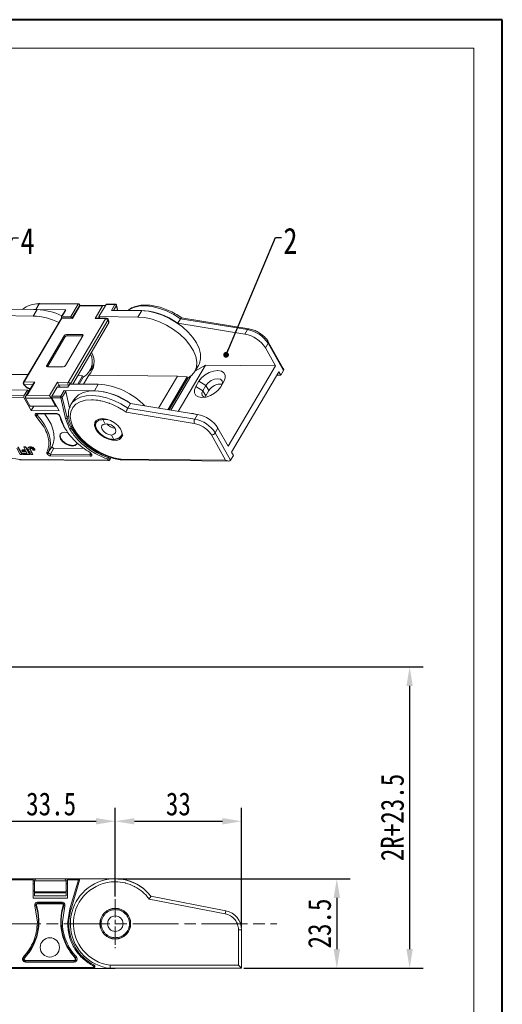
# Model space of a CAD drawing. Header units: millimetres. Extents: x 2978 to 3606, y -417 to 23.
# Tile 28 of 28: x 3474 to 3600, y -234 to 23. Entities that reach past the tile are written whole.
import ezdxf

# ---------------------------------------------------------------- set-up
doc = ezdxf.new("R2010")
doc.units = ezdxf.units.MM
doc.linetypes.add('ACAD_ISO08W100', pattern=[36, 24, -3, 6, -3])
doc.linetypes.add('CENTER', pattern=[0.6, 0.375, -0.075, 0.075, -0.075])
doc.layers.add('中心线', color=1, linetype='CENTER', lineweight=25)
doc.styles.get("Standard").update_dxf_attribs({"font": '仿宋_GB2312.ttf', "width": 0.8})
doc.dimstyles.new('副本 ISO-25.1', dxfattribs={"dimtxt": 6, "dimasz": 5, "dimexe": 3.5, "dimexo": 0.625, "dimgap": 1.5, "dimtad": 1, "dimdsep": 46, "dimtxsty": 'Standard', "dimcen": 2.5, "dimadec": 0, "dimazin": 0, "dimtfac": 1, "dimtmove": 0, "dimatfit": 3, "dimfxl": 0, "dimarcsym": 0})
doc.dimstyles.new('副本 ISO-5', dxfattribs={"dimtxt": 3, "dimasz": 1.5, "dimexe": 1, "dimexo": 0.625, "dimgap": 0.5, "dimtad": 1, "dimtoh": 1, "dimdsep": 46, "dimtxsty": 'Standard', "dimcen": 2.5, "dimadec": 0, "dimazin": 0, "dimtfac": 1, "dimtmove": 0, "dimatfit": 3, "dimfxl": 0, "dimarcsym": 0})

# ---------------------------------------------------------------- blocks, each defined once
blk = doc.blocks.new('*D205')
at = {"color": 0, "lineweight": -2}
for p, q in [((3306.33, -146.2), (3579.48, -146.2)), ((3575.98, -151.2), (3575.98, -220.02)), ((3532.68, -225.02), (3579.48, -225.02))]:
    blk.add_line(p, q, dxfattribs=at)
at = {"color": 0, "lineweight": 9}
for points in [[(3575.15, -151.2), (3576.81, -151.2), (3575.98, -146.2)], [(3575.15, -220.02), (3576.81, -220.02), (3575.98, -225.02)]]:
    blk.add_solid(points, dxfattribs=at)
at = {"layer": 'Defpoints', "color": 0, "lineweight": 9}
for p in [(3305.7, -146.2), (3532.05, -225.02), (3575.98, -225.02)]:
    blk.add_point(p, dxfattribs=at)
at = {"color": 0, "lineweight": 9, "insert": (3571.48, -185.61), "char_height": 6, "attachment_point": 5, "rotation": 90}
blk.add_mtext('2R+23.5', dxfattribs=at)
blk = doc.blocks.new('*D206')
at = {"color": 0, "lineweight": -2}
for p, q in [((3499.68, -201.62), (3560.45, -201.62)), ((3556.95, -206.62), (3556.95, -220.02)), ((3532.68, -225.02), (3560.45, -225.02))]:
    blk.add_line(p, q, dxfattribs=at)
at = {"color": 0, "lineweight": 9}
for points in [[(3556.12, -206.62), (3557.79, -206.62), (3556.95, -201.62)], [(3556.12, -220.02), (3557.79, -220.02), (3556.95, -225.02)]]:
    blk.add_solid(points, dxfattribs=at)
at = {"layer": 'Defpoints', "color": 0, "lineweight": 9}
for p in [(3499.05, -201.62), (3532.05, -225.02), (3556.95, -225.02)]:
    blk.add_point(p, dxfattribs=at)
at = {"color": 0, "lineweight": 9, "insert": (3552.45, -213.32), "char_height": 6, "attachment_point": 5, "rotation": 90}
blk.add_mtext('23.5', dxfattribs=at)
blk = doc.blocks.new('*D208')
at = {"color": 0, "lineweight": -2}
for p, q in [((3465.55, -206.29), (3465.55, -183.1)), ((3499.05, -206.29), (3499.05, -183.1)), ((3470.55, -186.6), (3494.05, -186.6))]:
    blk.add_line(p, q, dxfattribs=at)
at = {"color": 0, "lineweight": 9}
for points in [[(3470.55, -185.76), (3470.55, -187.43), (3465.55, -186.6)], [(3494.05, -185.76), (3494.05, -187.43), (3499.05, -186.6)]]:
    blk.add_solid(points, dxfattribs=at)
at = {"layer": 'Defpoints', "color": 0, "lineweight": 9}
for p in [(3499.05, -186.6), (3465.55, -206.92), (3499.05, -206.92)]:
    blk.add_point(p, dxfattribs=at)
at = {"color": 0, "lineweight": 9, "insert": (3482.3, -182.1), "char_height": 6, "attachment_point": 5}
blk.add_mtext('33.5', dxfattribs=at)
blk = doc.blocks.new('*D209')
at = {"color": 0, "lineweight": -2}
for p, q in [((3499.05, -206.29), (3499.05, -183.1)), ((3532.05, -214.36), (3532.05, -183.1)), ((3504.05, -186.6), (3527.05, -186.6))]:
    blk.add_line(p, q, dxfattribs=at)
at = {"color": 0, "lineweight": 9}
for points in [[(3504.05, -185.76), (3504.05, -187.43), (3499.05, -186.6)], [(3527.05, -185.76), (3527.05, -187.43), (3532.05, -186.6)]]:
    blk.add_solid(points, dxfattribs=at)
at = {"layer": 'Defpoints', "color": 0, "lineweight": 9}
for p in [(3532.05, -186.6), (3499.05, -206.92), (3532.05, -214.98)]:
    blk.add_point(p, dxfattribs=at)
at = {"color": 0, "lineweight": 9, "insert": (3515.55, -182.1), "char_height": 6, "attachment_point": 5}
blk.add_mtext('33', dxfattribs=at)

msp = doc.modelspace()

# ---------------------------------------------------------------- linework, layer by layer
at = {"color": 7, "lineweight": 40}
for p, q in [((3600.195, 22.907), (2978.429, 22.907)), ((3600.195, -416.77), (3600.195, 22.907))]:
    msp.add_line(p, q, dxfattribs=at)
at = {"color": 7, "lineweight": 13}
for p, q in [((3592.793, 15.505), (3015.439, 15.505)), ((3592.793, -409.368), (3592.793, 15.505))]:
    msp.add_line(p, q, dxfattribs=at)
at = {"color": 7, "linetype": 'Continuous', "lineweight": 15}
for p, q in [((3478.257, -52.83), (3479.138, -51.339)), ((3478.266, -52.83), (3479.148, -51.339)), ((3479.134, -51.338), (3479.074, -51.338)), ((3479.198, -51.275), (3479.148, -51.339)), ((3479.148, -51.339), (3489.349, -51.44)), ((3489.474, -51.352), (3479.164, -51.25)), ((3489.349, -51.44), (3487.461, -54.636)), ((3489.597, -51.443), (3489.748, -51.711)), ((3499.102, -51.448), (3496.774, -51.425)), ((3470.724, -52.79), (3478.603, -52.869)), ((3478.603, -52.869), (3477.617, -54.538)), ((3477.689, -52.86), (3478.257, -52.83)), ((3478.266, -52.83), (3486.141, -52.908)), ((3486.001, -52.97), (3484.994, -54.674)), ((3485.134, -54.613), (3486.141, -52.908)), ((3489.749, -51.71), (3487.797, -55.014)), ((3487.88, -55.162), (3489.832, -51.858)), ((3496.204, -51.775), (3489.749, -51.71)), ((3489.832, -51.858), (3489.749, -51.71)), ((3489.832, -51.858), (3495.71, -51.916)), ((3495.71, -51.916), (3493.758, -55.22)), ((3494.761, -54.709), (3496.649, -51.513)), ((3496.649, -51.513), (3498.977, -51.536)), ((3498.977, -51.536), (3498.075, -53.062)), ((3498.075, -53.062), (3505.954, -53.141)), ((3498.629, -53.068), (3499.37, -51.813)), ((3499.37, -51.813), (3499.665, -53.078)), ((3499.72, -53.079), (3499.394, -51.682)), ((3505.954, -53.141), (3504.968, -54.81)), ((3477.617, -54.538), (3467.411, -54.437)), ((3484.874, -55.235), (3475.049, -71.864)), ((3475.279, -71.763), (3485.104, -55.134)), ((3485.162, -55.01), (3485.051, -54.886)), ((3485.104, -55.134), (3487.88, -55.162)), ((3487.461, -54.636), (3485.134, -54.613)), ((3487.797, -55.014), (3485.309, -54.99)), ((3496.534, -55.248), (3486.709, -71.877)), ((3497.143, -55.607), (3487.318, -72.236)), ((3487.674, -55.013), (3487.461, -54.636)), ((3487.88, -55.162), (3487.797, -55.014)), ((3487.95, -72.318), (3497.232, -56.608)), ((3493.758, -55.22), (3496.534, -55.248)), ((3496.739, -55.103), (3494.252, -55.079)), ((3494.66, -55.083), (3494.82, -54.813)), ((3494.761, -54.709), (3494.974, -55.086)), ((3504.968, -54.81), (3494.761, -54.709)), ((3494.824, -55.084), (3494.9, -54.955)), ((3515.423, -56.451), (3516.134, -55.248)), ((3532.929, -59.308), (3515.423, -56.451)), ((3533.64, -58.105), (3516.134, -55.248)), ((3533.959, -57.873), (3516.358, -55)), ((3533.64, -58.105), (3532.929, -59.308)), ((3485.691, -59.7), (3481.122, -67.433)), ((3485.891, -60.056), (3481.323, -67.789)), ((3485.891, -60.056), (3485.691, -59.7)), ((3486.021, -67.482), (3490.589, -59.749)), ((3490.389, -59.394), (3486.307, -59.353)), ((3486.307, -59.353), (3486.507, -59.709)), ((3490.589, -59.749), (3486.507, -59.709)), ((3490.389, -59.394), (3490.589, -59.749)), ((3538.28, -62.883), (3538.991, -61.68)), ((3543.019, -68.821), (3538.991, -61.68)), ((3542.968, -68.254), (3539.035, -61.281)), ((3540.938, -67.595), (3538.28, -62.883)), ((3481.122, -67.433), (3481.323, -67.789)), ((3481.323, -67.789), (3485.405, -67.829)), ((3493.278, -68.212), (3492.437, -68.889)), ((3492.447, -68.871), (3493.433, -67.202)), ((3522.649, -67.413), (3515.524, -79.474)), ((3519.798, -69.143), (3520.784, -67.474)), ((3519.976, -68.841), (3522.649, -67.413)), ((3522.649, -67.413), (3540.938, -67.595)), ((3540.938, -67.595), (3528.541, -88.578)), ((3529.43, -90.153), (3541.827, -69.17)), ((3542.308, -70.023), (3541.827, -69.17)), ((3542.308, -70.023), (3543.019, -68.821)), ((3464.812, -69.751), (3476.231, -69.865)), ((3478.055, -71.791), (3475.279, -71.763)), ((3476.002, -75.266), (3478.055, -71.791)), ((3483.933, -71.849), (3481.88, -75.325)), ((3486.709, -71.877), (3483.933, -71.849)), ((3484.334, -72.56), (3483.933, -71.849)), ((3489.263, -70.096), (3490.528, -70.206)), ((3489.272, -72.331), (3490.528, -70.206)), ((3490.689, -70.492), (3489.6, -72.334)), ((3490.528, -70.206), (3490.689, -70.492)), ((3492.163, -70.023), (3490.79, -72.346)), ((3492.163, -70.023), (3515.306, -70.253)), ((3515.306, -70.253), (3510.356, -78.63)), ((3512.824, -79.033), (3517.878, -70.478)), ((3518.039, -70.764), (3513.125, -79.082)), ((3513.568, -79.155), (3518.827, -70.253)), ((3515.306, -70.253), (3517.878, -70.478)), ((3517.878, -70.478), (3518.039, -70.764)), ((3520.093, -72.991), (3520.924, -71.585)), ((3522.75, -72.664), (3520.924, -71.585)), ((3527.455, -71.65), (3526.625, -73.056)), ((3542.308, -70.023), (3541.328, -70.014)), ((3476.071, -73.914), (3465.87, -73.813)), ((3476.071, -73.914), (3475.19, -75.406)), ((3475.272, -72.47), (3477.471, -72.492)), ((3477.678, -72.141), (3475.625, -75.616)), ((3476.071, -73.914), (3476.344, -74.398)), ((3482.49, -75.478), (3483.875, -73.135)), ((3483.875, -73.135), (3486.659, -73.162)), ((3483.994, -73.136), (3484.334, -72.56)), ((3484.663, -73.142), (3484.334, -72.56)), ((3484.334, -72.56), (3486.702, -72.584)), ((3485.72, -73.975), (3484.818, -75.501)), ((3485.211, -75.779), (3486.113, -74.253)), ((3493.599, -74.053), (3485.72, -73.975)), ((3486.113, -74.253), (3487.111, -78.531)), ((3486.659, -73.162), (3487.162, -72.31)), ((3486.702, -72.584), (3486.812, -72.903)), ((3487.162, -72.31), (3494.585, -72.384)), ((3487.318, -72.236), (3487.358, -72.312)), ((3494.585, -72.384), (3493.599, -74.053)), ((3520.093, -72.991), (3521.92, -74.07)), ((3521.92, -74.07), (3522.75, -72.664)), ((3522.688, -75.432), (3521.92, -74.07)), ((3523.519, -74.026), (3522.688, -75.432)), ((3522.75, -72.664), (3523.519, -74.026)), ((3475.186, -75.834), (3464.979, -75.733)), ((3475.19, -75.406), (3464.981, -75.305)), ((3477.091, -79.211), (3475.186, -75.834)), ((3475.586, -75.969), (3482.281, -76.036)), ((3476.745, -78.024), (3475.586, -75.969)), ((3481.88, -75.325), (3476.002, -75.266)), ((3482.281, -76.036), (3481.88, -75.325)), ((3482.281, -76.036), (3482.441, -75.765)), ((3482.281, -76.036), (3483.44, -78.09)), ((3482.486, -75.907), (3484.391, -79.284)), ((3484.813, -75.93), (3482.486, -75.907)), ((3484.818, -75.501), (3482.49, -75.478)), ((3486.066, -81.296), (3484.813, -75.93)), ((3486.464, -81.149), (3485.211, -75.779)), ((3488.182, -76.472), (3487.471, -77.675)), ((3522.688, -75.432), (3522.53, -75.761)), ((3483.44, -78.09), (3476.745, -78.024)), ((3476.847, -78.098), (3483.542, -78.164)), ((3477.744, -78.107), (3477.091, -79.211)), ((3484.391, -79.284), (3477.091, -79.211)), ((3487.223, -78.171), (3487.471, -77.675)), ((3501.902, -79.712), (3519.68, -82.614)), ((3503.026, -77.434), (3502.315, -78.637)), ((3502.315, -78.637), (3519.821, -81.494)), ((3503.026, -77.434), (3520.532, -80.291)), ((3478.297, -80.715), (3478.169, -80.542)), ((3480.459, -83.626), (3478.297, -80.715)), ((3478.498, -79.985), (3483.64, -80.036)), ((3478.516, -80.094), (3478.519, -80.089)), ((3478.849, -80.077), (3478.615, -80.45)), ((3478.621, -80.075), (3483.763, -80.126)), ((3484.606, -80.606), (3484.672, -80.778)), ((3484.672, -80.778), (3485.789, -83.679)), ((3487.116, -84.048), (3486.066, -81.296)), ((3486.464, -81.149), (3486.868, -80.466)), ((3494.021, -81.874), (3493.953, -81.989)), ((3496.432, -82.783), (3495.773, -81.615)), ((3495.773, -81.615), (3497.101, -81.618)), ((3520.532, -80.291), (3519.821, -81.494)), ((3525.883, -83.866), (3525.172, -85.069)), ((3525.883, -83.866), (3528.541, -88.578)), ((3498.712, -86.826), (3498.053, -85.657)), ((3524.187, -85.625), (3527.894, -92.197)), ((3525.172, -85.069), (3529.2, -92.21)), ((3473.291, -89.081), (3474.2, -90.693)), ((3474.634, -90.697), (3473.58, -88.829)), ((3473.643, -88.723), (3474.697, -90.591)), ((3474.724, -89.545), (3474.661, -89.652)), ((3474.806, -89.908), (3474.661, -89.652)), ((3475.613, -89.661), (3474.661, -89.652)), ((3474.724, -89.545), (3475.552, -89.553)), ((3475.758, -89.918), (3474.806, -89.908)), ((3475.152, -88.845), (3475.215, -88.738)), ((3475.587, -88.849), (3475.152, -88.845)), ((3475.152, -88.845), (3475.613, -89.661)), ((3475.215, -88.738), (3475.65, -88.742)), ((3475.587, -88.849), (3475.65, -88.742)), ((3476.64, -90.717), (3475.587, -88.849)), ((3475.65, -88.742), (3476.703, -90.611)), ((3476.062, -90.456), (3475.758, -89.918)), ((3476.312, -88.916), (3476.249, -89.023)), ((3477.57, -89.62), (3478.004, -89.624)), ((3478.004, -89.624), (3478.067, -89.517)), ((3481.542, -90.083), (3482.527, -88.636)), ((3483.007, -89.092), (3482.164, -90.674)), ((3490.902, -89.17), (3483.007, -89.092)), ((3474.164, -92.014), (3474.103, -92.014)), ((3497.144, -92.243), (3474.164, -92.014)), ((3474.2, -90.693), (3474.634, -90.697)), ((3474.287, -92.104), (3497.267, -92.333)), ((3474.634, -90.697), (3474.697, -90.591)), ((3474.803, -90.444), (3474.866, -90.337)), ((3474.947, -90.7), (3474.803, -90.444)), ((3474.803, -90.444), (3476.062, -90.456)), ((3474.866, -90.337), (3476.001, -90.349)), ((3474.947, -90.7), (3476.64, -90.717)), ((3476.64, -90.717), (3476.703, -90.611)), ((3477.03, -90.721), (3477.465, -90.725)), ((3477.465, -90.725), (3477.527, -90.619)), ((3492.53, -90.777), (3482.164, -90.674)), ((3492.532, -91.194), (3482.166, -91.091)), ((3492.53, -90.777), (3492.686, -90.485)), ((3497.342, -91.331), (3497.199, -91.573)), ((3497.622, -92.144), (3497.971, -91.554)), ((3497.644, -92.086), (3497.622, -92.144)), ((3527.894, -92.197), (3500.526, -91.924)), ((3500.823, -92.162), (3528.68, -92.439)), ((3529.2, -92.21), (3529.911, -91.007)), ((3529.911, -91.007), (3529.43, -90.153)), ((3477.61, -201.609), (3465.106, -201.609)), ((3477.61, -201.912), (3465.108, -201.912)), ((3477.61, -201.912), (3477.61, -201.609)), ((3478.48, -201.627), (3477.61, -201.627)), ((3477.61, -206.661), (3477.61, -201.912)), ((3477.61, -202.127), (3477.98, -202.127)), ((3477.98, -202.922), (3477.61, -202.922)), ((3477.98, -202.127), (3486.18, -202.127)), ((3477.98, -205.015), (3477.98, -202.127)), ((3485.68, -201.627), (3478.48, -201.627)), ((3486.551, -201.627), (3485.68, -201.627)), ((3486.18, -202.127), (3486.18, -205.015)), ((3486.18, -202.127), (3486.551, -202.127)), ((3486.551, -202.922), (3486.18, -202.922)), ((3489.402, -201.609), (3486.551, -201.609)), ((3486.551, -201.609), (3486.551, -201.912)), ((3486.551, -201.912), (3486.551, -206.661)), ((3489.402, -201.912), (3486.551, -201.912)), ((3487.216, -209.482), (3489.402, -201.912)), ((3487.506, -209.571), (3489.693, -201.996)), ((3489.402, -201.912), (3489.402, -201.609)), ((3499.052, -201.609), (3489.402, -201.609)), ((3489.693, -201.996), (3489.402, -201.912)), ((3477.61, -204.741), (3477.98, -204.741)), ((3486.18, -205.015), (3477.98, -205.015)), ((3477.98, -205.015), (3477.98, -205.265)), ((3477.98, -205.265), (3486.18, -205.265)), ((3477.98, -205.328), (3477.98, -205.265)), ((3486.18, -205.328), (3477.98, -205.328)), ((3477.98, -205.328), (3477.98, -206.127)), ((3486.18, -204.741), (3486.551, -204.741)), ((3486.18, -205.015), (3486.18, -205.265)), ((3486.18, -205.265), (3486.18, -205.328)), ((3486.18, -206.127), (3486.18, -205.328)), ((3486.551, -206.661), (3477.61, -206.661)), ((3477.98, -206.127), (3486.18, -206.127)), ((3478.806, -207.735), (3485.104, -207.735)), ((3478.806, -207.735), (3478.806, -208.037)), ((3478.806, -208.037), (3485.104, -208.037)), ((3478.806, -208.037), (3478.806, -208.149)), ((3478.806, -208.149), (3485.104, -208.149)), ((3485.104, -207.735), (3485.104, -208.037)), ((3485.104, -208.149), (3485.104, -208.037)), ((3507.91, -206.933), (3527.79, -210.787)), ((3508.366, -206.207), (3527.943, -210.001)), ((3478.051, -208.77), (3478.013, -208.527)), ((3478.339, -208.677), (3478.051, -208.77)), ((3478.69, -212.856), (3478.051, -208.77)), ((3478.446, -208.643), (3478.339, -208.677)), ((3485.859, -208.77), (3485.219, -212.856)), ((3485.57, -208.677), (3485.464, -208.643)), ((3485.859, -208.77), (3485.57, -208.677)), ((3485.897, -208.527), (3485.859, -208.77)), ((3486.598, -213.359), (3487.216, -209.482)), ((3499.052, -209.392), (3499.021, -209.392)), ((3499.052, -211.338), (3499.052, -209.695)), ((3527.943, -210.001), (3527.79, -210.787)), ((3499.052, -217.022), (3499.052, -215.379)), ((3531.25, -214.981), (3531.25, -224.221)), ((3532.05, -214.981), (3531.25, -214.981)), ((3532.05, -214.981), (3532.05, -225.021)), ((3499.021, -217.325), (3499.052, -217.326)), ((3475.031, -222.05), (3475.25, -222.258)), ((3475.25, -222.258), (3475.332, -222.335)), ((3475.606, -222.973), (3475.606, -223.085)), ((3488.303, -222.973), (3475.606, -222.973)), ((3475.606, -223.388), (3475.606, -223.085)), ((3488.303, -223.085), (3475.606, -223.085)), ((3488.303, -223.388), (3475.606, -223.388)), ((3488.303, -223.085), (3488.303, -222.973)), ((3488.303, -223.388), (3488.303, -223.085)), ((3488.578, -222.335), (3488.659, -222.258)), ((3488.879, -222.05), (3488.659, -222.258)), ((3493.255, -224.805), (3465.108, -224.805)), ((3465.114, -225.109), (3493.255, -225.109)), ((3493.255, -225.109), (3493.255, -224.805)), ((3493.255, -225.109), (3499.052, -225.109)), ((3493.485, -224.16), (3493.347, -224.43)), ((3532.05, -225.021), (3497.681, -225.021)), ((3531.25, -224.221), (3497.729, -224.221)), ((3500.484, -225.021), (3499.052, -225.109)), ((3531.25, -224.221), (3532.05, -225.021))]:
    msp.add_line(p, q, dxfattribs=at)
at = {"color": 7, "linetype": 'Continuous', "lineweight": 15, "flags": 128}
for points in [[(3516.134, -55.248), (3514.352, -54.138), (3512.476, -53.223), (3510.566, -52.534), (3508.682, -52.092), (3506.885, -51.911), (3505.232, -51.997), (3503.777, -52.348), (3502.566, -52.952), (3502.351, -53.105)], [(3505.954, -53.141), (3507.691, -53.284), (3509.519, -53.677), (3511.382, -54.308), (3513.223, -55.157), (3514.986, -56.199), (3516.619, -57.401), (3518.07, -58.729), (3519.296, -60.14), (3520.261, -61.592), (3520.934, -63.042), (3521.294, -64.445), (3521.332, -65.758), (3521.046, -66.941), (3520.784, -67.474)], [(3485.134, -54.613), (3485.08, -54.618), (3485.036, -54.634), (3485.004, -54.661), (3484.985, -54.697), (3484.98, -54.74), (3484.99, -54.787), (3485.014, -54.837), (3485.051, -54.886)], [(3504.968, -54.81), (3506.762, -54.962), (3508.65, -55.38), (3510.572, -56.049), (3512.465, -56.948), (3514.268, -58.048), (3515.922, -59.314), (3517.375, -60.704), (3518.579, -62.173), (3519.496, -63.675), (3520.096, -65.161), (3520.358, -66.582), (3520.276, -67.892), (3519.851, -69.05), (3519.097, -70.018), (3518.039, -70.764)], [(3533.64, -58.105), (3533.708, -58.006), (3533.781, -57.932), (3533.856, -57.887), (3533.93, -57.871), (3533.959, -57.873)], [(3520.924, -71.585), (3521.597, -70.718), (3522.524, -69.938), (3523.614, -69.324), (3524.76, -68.933), (3525.851, -68.806), (3526.779, -68.953), (3527.453, -69.362), (3527.808, -69.991), (3527.809, -70.779), (3527.455, -71.65)], [(3522.75, -72.664), (3523.303, -71.993), (3524.082, -71.427), (3524.97, -71.053), (3525.83, -70.927), (3526.532, -71.068), (3526.969, -71.456), (3527.074, -72.03), (3526.832, -72.705)], [(3487.318, -72.236), (3487.27, -72.305), (3487.265, -72.311)], [(3488.182, -76.472), (3488.529, -75.975), (3489.458, -75.138), (3490.669, -74.534), (3492.124, -74.183), (3493.777, -74.097), (3495.574, -74.278), (3497.458, -74.72), (3499.368, -75.409), (3501.244, -76.324), (3503.026, -77.434)], [(3526.625, -73.056), (3525.951, -73.923), (3525.025, -74.702), (3523.935, -75.317), (3522.788, -75.708), (3521.698, -75.835), (3520.77, -75.688), (3520.095, -75.279), (3519.74, -74.65), (3519.74, -73.861), (3520.093, -72.991)], [(3522.419, -75.78), (3522.22, -75.706), (3521.783, -75.318), (3521.678, -74.744), (3521.92, -74.07)], [(3500.526, -91.924), (3498.704, -91.594), (3496.83, -91.002), (3494.971, -90.168), (3493.193, -89.122), (3491.559, -87.902), (3490.128, -86.551), (3488.949, -85.116), (3488.065, -83.65), (3487.508, -82.203), (3487.296, -80.828), (3487.438, -79.572), (3487.929, -78.482), (3488.751, -77.595), (3489.875, -76.943), (3491.26, -76.549), (3492.859, -76.428)], [(3487.471, -77.675), (3487.819, -77.178), (3488.747, -76.341), (3489.958, -75.737), (3491.414, -75.386), (3493.066, -75.3), (3494.863, -75.481), (3496.747, -75.923), (3498.658, -76.612), (3500.534, -77.527), (3502.315, -78.637)], [(3483.44, -78.09), (3483.476, -78.136), (3483.519, -78.161), (3483.563, -78.162), (3483.607, -78.139), (3483.643, -78.094), (3483.671, -78.031), (3483.675, -78.015)], [(3481.542, -90.083), (3481.927, -89.092), (3482.094, -87.998), (3482.039, -86.821), (3481.764, -85.582), (3481.274, -84.302), (3480.577, -83.005), (3479.685, -81.713), (3478.615, -80.45)], [(3482.527, -88.636), (3482.915, -87.637), (3483.083, -86.534), (3483.028, -85.347), (3482.751, -84.098), (3482.257, -82.808), (3481.554, -81.5), (3480.655, -80.197), (3480.575, -80.094)], [(3495.637, -81.352), (3496.675, -81.489), (3497.765, -81.867), (3498.808, -82.454), (3499.713, -83.196), (3500.4, -84.029), (3500.806, -84.878), (3500.896, -85.667), (3500.662, -86.327), (3500.124, -86.799), (3499.332, -87.041), (3498.354, -87.031), (3497.278, -86.77), (3496.199, -86.283), (3495.214, -85.611), (3494.409, -84.814), (3493.857, -83.964), (3493.606, -83.136), (3493.679, -82.403), (3494.069, -81.831), (3494.741, -81.47), (3495.637, -81.352)], [(3487.835, -88.515), (3486.969, -88.371), (3486.081, -87.975), (3485.305, -87.387), (3484.76, -86.698), (3484.529, -86.013), (3484.647, -85.434), (3485.097, -85.052), (3485.809, -84.923), (3486.675, -85.067), (3486.72, -85.081)], [(3498.053, -85.657), (3497.36, -85.542), (3496.649, -85.225), (3496.029, -84.755), (3495.593, -84.204), (3495.408, -83.655), (3495.503, -83.192), (3495.862, -82.886), (3496.432, -82.783)], [(3484.693, -85.365), (3484.613, -85.871), (3484.844, -86.556), (3485.389, -87.245), (3486.164, -87.833), (3487.053, -88.229), (3487.919, -88.373)], [(3482.527, -88.636), (3482.511, -88.699), (3482.525, -88.773), (3482.566, -88.851), (3482.632, -88.927), (3482.716, -88.993), (3482.812, -89.046), (3482.912, -89.08), (3483.007, -89.092)], [(3489.11, -87.673), (3488.997, -88.004), (3488.547, -88.386), (3487.835, -88.515)], [(3487.919, -88.373), (3488.631, -88.244), (3489.035, -87.931)], [(3492.466, -90.248), (3492.45, -90.272), (3492.439, -90.287), (3492.434, -90.293), (3492.433, -90.292)], [(3497.068, -91.976), (3497.127, -92.005), (3497.179, -92.044), (3497.218, -92.09), (3497.241, -92.136), (3497.244, -92.179), (3497.227, -92.214), (3497.193, -92.236), (3497.144, -92.243)], [(3497.199, -91.573), (3497.348, -91.645), (3497.479, -91.744), (3497.579, -91.858), (3497.636, -91.976), (3497.644, -92.085), (3497.644, -92.086)]]:
    msp.add_lwpolyline(points, dxfattribs=at)
at = {"color": 7, "linetype": 'Continuous', "lineweight": 15}
for centre, radius in [((3499.052, -213.359), 4.018), ((3481.955, -219.564), 2.526)]:
    msp.add_circle(centre, radius, dxfattribs=at)
for centre, radius, start, end in [((3478.85, -57.54), 6.206, 87.92593, 130.64194), ((3479.322, -51.465), 0.227, 123.11472, 145.90768), ((3479.145, -51.613), 0.275, 89.42095, 91.35613), ((3479.269, -51.367), 0.116, 94.80583, 127.58819), ((3489.473, -51.488), 0.132, 20.21356, 158.63089), ((3496.788, -51.577), 0.152, 95.12048, 155.04518), ((3499.115, -51.6), 0.152, 95.16705, 155.04112), ((3478.264, -53.105), 0.275, 89.42095, 91.35613), ((3478, -69.017), 16.16, 63.94608, 87.85959), ((3486.122, -53.055), 0.148, 82.84427, 144.70047), ((3498.963, -51.972), 0.437, 21.31055, 88.20635), ((3499.223, -51.719), 0.174, 327.29776, 12.30718), ((3505.438, -69.807), 16.676, 53.21819, 90.91074), ((3476.992, -70.8), 16.274, 63.40945, 87.79689), ((3485.304, -55.49), 0.5, 89.43029, 149.42491), ((3485.077, -55.384), 0.251, 83.81002, 143.73472), ((3485.332, -55.24), 0.251, 95.12048, 155.04518), ((3496.762, -55.354), 0.251, 95.12048, 155.04518), ((3496.491, -56.015), 0.768, 32.03308, 86.82212), ((3496.735, -55.603), 0.5, 29.4276, 89.43029), ((3496.94, -55.459), 0.251, 323.80226, 23.7328), ((3496.342, -56.183), 0.986, 334.44093, 35.72645), ((3532.283, -65.928), 7.94, 32.346, 80.16294), ((3486.334, -60.121), 0.769, 92.03727, 146.81793), ((3486.535, -60.477), 0.769, 92.03727, 146.81793), ((3490.422, -59.609), 0.218, 320.21102, 98.64418), ((3531.572, -67.131), 7.94, 32.346, 80.16294), ((3538.666, -61.443), 0.402, 323.80356, 23.71788), ((3488.346, -66.552), 5.158, 317.71332, 29.26322), ((3488.336, -66.424), 4.699, 300.04321, 24.86127), ((3481.29, -67.573), 0.218, 140.21102, 278.64418), ((3485.378, -67.061), 0.769, 272.03727, 326.81793), ((3475.48, -72.119), 0.5, 149.42491, 209.4276), ((3475.252, -72.013), 0.251, 83.81002, 143.73472), ((3475.958, -72.124), 0.768, 152.03308, 206.82212), ((3487.388, -72.237), 0.768, 152.03308, 206.82212), ((3486.667, -72.644), 0.768, 32.03308, 86.82212), ((3475.244, -72.232), 0.24, 213.47372, 276.68959), ((3485.706, -74.411), 0.437, 21.31055, 88.20635), ((3486.682, -71.851), 0.733, 271.59008, 301.3961), ((3492.665, -91.736), 17.707, 53.77963, 86.97753), ((3493.578, -90.501), 18.145, 43.34929, 86.81792), ((3526.592, -75.918), 3.609, 83.41258, 148.38622), ((3475.602, -75.624), 0.466, 152.03308, 206.82212), ((3482.902, -75.697), 0.466, 152.03308, 206.82212), ((3485.229, -75.72), 0.466, 152.03308, 206.82212), ((3484.9, -75.56), 0.38, 256.83665, 324.7558), ((3484.804, -75.938), 0.437, 21.31055, 88.20635), ((3476.858, -77.977), 0.122, 202.65604, 264.88698), ((3478.039, -80.084), 0.682, 292.22104, 327.543), ((3478.723, -80.203), 0.234, 152.12665, 216.81812), ((3478.634, -79.929), 0.146, 202.38295, 265.16006), ((3479.03, -80.059), 0.57, 209.89482, 223.28372), ((3483.776, -79.98), 0.147, 202.47414, 264.24575), ((3484.71, -80.561), 0.221, 203.05019, 259.99463), ((3494.689, -78.301), 10.407, 192.24755, 210.969), ((3495.16, -79.373), 8.876, 191.54273, 210.20205), ((3495.845, -82.844), 2.059, 152.16437, 215.39553), ((3519.204, -82.969), 2.918, 68.9457, 92.51271), ((3521.133, -82.229), 1.504, 150.7609, 194.83929), ((3518.465, -89.318), 7.94, 32.346, 80.16294), ((3519.175, -88.115), 7.94, 32.346, 80.16294), ((3503.388, -73.842), 18.78, 212.1561, 250.75608), ((3499.317, -80.692), 3.202, 220.28714, 264.41742), ((3524.143, -84.396), 1.23, 272.03727, 326.81793), ((3475.396, -75.165), 16.898, 238.27736, 265.61375), ((3474.302, -91.955), 0.15, 203.26845, 264.28902), ((3481.321, -89.897), 0.289, 235.82635, 319.72483), ((3481.774, -90.179), 0.251, 157.63609, 214.65245), ((3482.206, -89.922), 0.753, 212.03305, 266.82212), ((3482.585, -90.881), 0.469, 153.89424, 206.69336), ((3492.951, -90.984), 0.469, 153.89424, 206.69336), ((3492.56, -90.541), 0.238, 262.81973, 327.5993), ((3498.053, -92.073), 0.99, 149.61904, 174.37065), ((3497.284, -92.181), 0.152, 203.80769, 263.72424), ((3478.48, -202.127), 0.5, 90, 180), ((3485.68, -202.127), 0.5, 0, 90), ((3499.052, -213.359), 11.743, 37.52211, 263.29308), ((3499.052, -213.359), 10.943, 90, 263.05194), ((3489.402, -201.912), 0.303, 343.89727, 90), ((3499.052, -213.359), 11.75, 37.4825, 90), ((3478.806, -208.527), 0.49, 90, 179.99999), ((3478.806, -208.527), 0.378, 90, 197.78298), ((3485.104, -208.527), 0.49, 342.21702, 90), ((3485.104, -208.527), 0.378, 342.21702, 90), ((3465.311, -212.856), 13.682, 316.59098, 17.78298), ((3465.311, -212.856), 13.794, 316.59098, 17.78298), ((3478.806, -208.527), 0.49, 179.99999, 197.78298), ((3498.599, -212.856), 13.794, 162.21702, 223.40902), ((3498.599, -212.856), 13.682, 162.21702, 223.40902), ((3499.052, -213.359), 12.152, 161.83764, 180), ((3499.052, -213.359), 3.967, 90.45642, 269.54358), ((3526.977, -214.981), 5.073, 0, 79.03088), ((3499.052, -213.359), 12.152, 180, 242.73396), ((3499.052, -213.359), 2.021, 90, 270), ((3499.052, -213.359), 2.021, 270, 90), ((3475.606, -222.595), 0.49, 136.59098, 179.99995), ((3475.606, -222.595), 0.49, 179.99995, 270), ((3475.606, -222.595), 0.378, 136.59098, 270), ((3488.303, -222.595), 0.49, 270, 43.40902), ((3488.303, -222.595), 0.378, 270, 43.40902), ((3493.255, -224.606), 0.502, 270, 62.73396), ((3493.255, -224.606), 0.199, 270, 62.73396)]:
    msp.add_arc(centre, radius, start, end, dxfattribs=at)
for centre, major_axis, ratio, start_param, end_param in [((3495.911, -52.272), (-0.616, -0.347), 0.5773815, 3.1415927, 4.712389), ((3493.959, -55.576), (-0.616, -0.347), 0.5773815, 3.9270721, 4.712389), ((3542.045, -68.245), (0.974, -0.575), 0.5773346, 6.2831447, 7.0685428), ((3478.256, -72.146), (-0.616, -0.347), 0.5773815, 4.712389, 5.4977059), ((3476.202, -75.622), (-0.616, -0.347), 0.5773815, 4.712389, 6.2831853), ((3497.243, -84.22), (1.936, -0.657), 0.673766, 5.357573, 8.4991656), ((3528.226, -91.634), (0.974, -0.575), 0.5773346, 4.7123483, 6.2831447)]:
    msp.add_ellipse(centre, major_axis=major_axis, ratio=ratio, start_param=start_param, end_param=end_param, dxfattribs=at)
for points, knots in [([(3479.074, -51.338), (3479.092, -51.314), (3479.129, -51.267), (3479.185, -51.244), (3479.216, -51.256), (3479.223, -51.259)], [0, 0, 0, 0, 0.4303613, 0.8607227, 1, 1, 1, 1]), ([(3479.198, -51.275), (3479.209, -51.267), (3479.229, -51.252), (3479.26, -51.249), (3479.289, -51.26), (3479.314, -51.292), (3479.325, -51.325), (3479.33, -51.341)], [0, 0, 0, 0, 0.201, 0.3493569, 0.5906876, 0.8011402, 1, 1, 1, 1]), ([(3499.39, -51.683), (3499.383, -51.656), (3499.366, -51.592), (3499.296, -51.514), (3499.202, -51.458), (3499.134, -51.452), (3499.101, -51.449)], [0, 0, 0, 0, 0.2057455, 0.4900273, 0.7591992, 1, 1, 1, 1]), ([(3516.37, -55.012), (3516.218, -54.904), (3515.549, -54.425), (3514.271, -53.678), (3512.539, -52.857), (3510.772, -52.236), (3509.018, -51.826), (3507.323, -51.645), (3505.724, -51.699), (3504.278, -52.006), (3503.126, -52.467), (3502.573, -52.924), (3502.354, -53.105)], [0, 0, 0, 0, 0.0324669, 0.1434745, 0.2546097, 0.365876, 0.4774036, 0.5893158, 0.7016795, 0.8143504, 0.9264644, 1, 1, 1, 1]), ([(3497.223, -56.605), (3497.233, -56.593), (3497.349, -56.465), (3497.394, -56.113), (3497.342, -55.702), (3497.219, -55.456), (3497.17, -55.358)], [0, 0, 0, 0, 0.0378125, 0.4034153, 0.7611524, 1, 1, 1, 1]), ([(3516.134, -55.248), (3516.168, -55.193), (3516.238, -55.084), (3516.316, -55.004), (3516.344, -55.007), (3516.357, -55.008)], [0, 0, 0, 0, 0.365319, 0.7302848, 1, 1, 1, 1]), ([(3539.035, -61.281), (3538.93, -61.111), (3538.633, -60.625), (3537.952, -59.869), (3536.973, -59.079), (3535.863, -58.447), (3534.833, -58.048), (3534.204, -57.922), (3533.959, -57.873)], [0, 0, 0, 0, 0.104281, 0.2979598, 0.4910163, 0.6837121, 0.8770776, 1, 1, 1, 1]), ([(3475.044, -72.364), (3475.115, -72.474), (3475.309, -72.776), (3475.798, -73.2), (3476.36, -73.525), (3476.702, -73.589), (3476.81, -73.61)], [0, 0, 0, 0, 0.1878551, 0.5172506, 0.8477791, 1, 1, 1, 1]), ([(3476.868, -73.512), (3476.781, -73.502), (3476.606, -73.483), (3476.326, -73.372), (3476.144, -73.28), (3476.052, -73.226), (3476.041, -73.219), (3475.867, -73.114), (3475.632, -72.931), (3475.455, -72.733), (3475.378, -72.634), (3475.33, -72.568), (3475.292, -72.504), (3475.272, -72.47)], [0, 0, 0, 0, 0.1435312, 0.290073, 0.4368732, 0.4375086, 0.4425939, 0.4567926, 0.7290449, 0.8643774, 0.8711488, 0.9318707, 1, 1, 1, 1]), ([(3492.859, -76.428), (3493.572, -76.47), (3494.287, -76.512), (3495.053, -76.661), (3495.107, -76.672), (3495.879, -76.827), (3496.666, -77.052), (3497.461, -77.341), (3498.252, -77.633), (3499.045, -77.993), (3499.81, -78.402), (3500.182, -78.603), (3500.912, -79.026), (3501.556, -79.472), (3501.902, -79.712)], [0, 0, 0, 0, 0.2463236, 0.2469718, 0.2515769, 0.2639245, 0.4997749, 0.5018585, 0.5181614, 0.753231, 0.7552683, 0.7711337, 0.8766154, 1, 1, 1, 1]), ([(3487.225, -78.256), (3487.141, -78.438), (3486.893, -78.981), (3486.79, -80.02), (3486.896, -81.32), (3487.303, -82.689), (3487.985, -84.09), (3488.931, -85.484), (3490.11, -86.828), (3491.489, -88.087), (3493.029, -89.228), (3494.687, -90.22), (3496.423, -91.042), (3498.188, -91.662), (3499.658, -92.02), (3500.508, -92.118), (3500.795, -92.151)], [0, 0, 0, 0, 0.0370965, 0.110235, 0.1844851, 0.2605048, 0.337872, 0.4158205, 0.4937765, 0.571593, 0.6492871, 0.7269261, 0.8045934, 0.8823514, 0.9602912, 1, 1, 1, 1]), ([(3502.315, -78.637), (3502.279, -78.702), (3502.206, -78.833), (3502.099, -79.074), (3502.006, -79.32), (3501.938, -79.541), (3501.911, -79.662), (3501.903, -79.711), (3501.902, -79.712)], [0, 0, 0, 0, 0.1970567, 0.3939229, 0.5960781, 0.810749, 0.9947233, 1, 1, 1, 1]), ([(3478.169, -80.542), (3478.137, -80.469), (3478.073, -80.321), (3478.118, -80.136), (3478.259, -80.008), (3478.419, -79.993), (3478.498, -79.985)], [0, 0, 0, 0, 0.2501772, 0.5005206, 0.7506282, 1, 1, 1, 1]), ([(3478.169, -80.542), (3478.205, -80.539), (3478.28, -80.533), (3478.393, -80.479), (3478.483, -80.412), (3478.518, -80.366), (3478.536, -80.343)], [0, 0, 0, 0, 0.2708965, 0.5622441, 0.789076, 1, 1, 1, 1]), ([(3478.521, -80.09), (3478.52, -80.091), (3478.518, -80.092), (3478.554, -80.077), (3478.596, -80.076), (3478.621, -80.075)], [0, 0, 0, 0, 0.2063655, 0.51494, 1, 1, 1, 1]), ([(3483.64, -80.036), (3483.73, -80.045), (3483.904, -80.063), (3484.148, -80.174), (3484.329, -80.294), (3484.487, -80.431), (3484.561, -80.54), (3484.606, -80.606)], [0, 0, 0, 0, 0.2494712, 0.4859232, 0.6313242, 0.7763613, 1, 1, 1, 1]), ([(3483.761, -80.126), (3483.8, -80.129), (3483.878, -80.134), (3484.004, -80.17), (3484.127, -80.223), (3484.242, -80.294), (3484.343, -80.376), (3484.424, -80.466), (3484.482, -80.559), (3484.499, -80.618), (3484.507, -80.647)], [0, 0, 0, 0, 0.12728895, 0.25390408, 0.37985514, 0.50515202, 0.62980473, 0.75382343, 0.87721838, 1, 1, 1, 1]), ([(3486.464, -81.149), (3486.449, -81.17), (3486.415, -81.216), (3486.342, -81.263), (3486.268, -81.291), (3486.203, -81.304), (3486.134, -81.308), (3486.089, -81.3), (3486.066, -81.296)], [0, 0, 0, 0, 0.1972311, 0.4291582, 0.558746, 0.6970864, 0.8441733, 1, 1, 1, 1]), ([(3498.712, -86.826), (3498.315, -86.787), (3497.705, -86.727), (3496.823, -86.394), (3496.155, -86.052), (3495.532, -85.631), (3494.83, -85.021), (3494.18, -84.19), (3493.894, -83.362), (3493.912, -82.76), (3494.064, -82.346), (3494.352, -82.014), (3494.865, -81.694), (3495.415, -81.646), (3495.773, -81.615)], [0, 0, 0, 0, 0.1200938, 0.1846527, 0.2505093, 0.3162915, 0.3806362, 0.5, 0.6193638, 0.6837085, 0.7494907, 0.8153473, 0.8799062, 1, 1, 1, 1]), ([(3495.773, -81.615), (3495.76, -81.59), (3495.74, -81.547), (3495.722, -81.472), (3495.715, -81.413), (3495.715, -81.377), (3495.716, -81.366)], [0, 0, 0, 0, 0.3574369, 0.5966811, 0.8749365, 1, 1, 1, 1]), ([(3481.159, -90.135), (3481.344, -89.692), (3481.719, -88.79), (3481.736, -87.224), (3481.385, -85.489), (3480.783, -84.28), (3480.459, -83.626)], [0, 0, 0, 0, 0.2442539, 0.4966208, 0.7281566, 1, 1, 1, 1]), ([(3485.789, -83.679), (3486.17, -84.287), (3486.934, -85.505), (3488.537, -87.255), (3490.379, -88.879), (3491.773, -89.794), (3492.466, -90.248)], [0, 0, 0, 0, 0.2528522, 0.5061559, 0.7548526, 1, 1, 1, 1]), ([(3487.116, -84.048), (3487.154, -84.045), (3487.231, -84.038), (3487.348, -83.981), (3487.439, -83.91), (3487.473, -83.861), (3487.49, -83.837)], [0, 0, 0, 0, 0.2702587, 0.562427, 0.7897353, 1, 1, 1, 1]), ([(3497.068, -91.976), (3496.085, -91.565), (3494.066, -90.719), (3491.23, -88.802), (3488.74, -86.524), (3487.655, -84.869), (3487.116, -84.048)], [0, 0, 0, 0, 0.2378547, 0.4889112, 0.7463429, 1, 1, 1, 1]), ([(3519.68, -82.614), (3520.108, -82.714), (3520.992, -82.921), (3521.883, -83.405), (3522.309, -83.69), (3522.338, -83.71), (3522.752, -83.992), (3523.308, -84.462), (3523.734, -84.96), (3523.923, -85.211), (3524.042, -85.379), (3524.137, -85.54), (3524.187, -85.625)], [0, 0, 0, 0, 0.2421182, 0.49938137, 0.5000438, 0.50474526, 0.51734687, 0.75690963, 0.87837707, 0.88453728, 0.93897109, 1, 1, 1, 1]), ([(3500.81, -85.122), (3500.776, -85.331), (3500.688, -85.878), (3499.946, -86.533), (3499.121, -86.729), (3498.712, -86.826)], [0, 0, 0, 0, 0.23839193, 0.62326279, 1, 1, 1, 1]), ([(3498.934, -86.828), (3498.927, -86.84), (3498.91, -86.871), (3498.878, -86.903), (3498.842, -86.917), (3498.803, -86.915), (3498.757, -86.892), (3498.727, -86.848), (3498.712, -86.826)], [0, 0, 0, 0, 0.1177988, 0.2924062, 0.4522723, 0.5724292, 0.7830569, 1, 1, 1, 1]), ([(3500.993, -85.667), (3500.992, -85.671), (3500.86, -85.997), (3500.248, -86.511), (3499.391, -86.72), (3498.962, -86.824)], [0, 0, 0, 0, 0.00495818, 0.50278265, 1, 1, 1, 1]), ([(3478.004, -89.624), (3477.965, -89.552), (3477.887, -89.408), (3477.736, -89.21), (3477.542, -89.053), (3477.308, -88.936), (3476.993, -88.843), (3476.663, -88.829), (3476.4, -88.882), (3476.257, -88.986), (3476.205, -89.127), (3476.237, -89.292), (3476.318, -89.463), (3476.442, -89.676), (3476.676, -90.095), (3476.884, -90.462), (3477.03, -90.721)], [0, 0, 0, 0, 0.0609658, 0.1225554, 0.1669432, 0.2113739, 0.2788702, 0.3732011, 0.4466314, 0.4991848, 0.5440103, 0.5992543, 0.6439555, 0.6892613, 0.7798958, 1, 1, 1, 1]), ([(3476.319, -88.921), (3476.341, -88.889), (3476.397, -88.804), (3476.629, -88.731), (3476.949, -88.723), (3477.287, -88.798), (3477.544, -88.909), (3477.751, -89.058), (3477.932, -89.266), (3478.017, -89.425), (3478.067, -89.517)], [0, 0, 0, 0, 0.07860597, 0.20693876, 0.40617479, 0.54687831, 0.64914215, 0.73631267, 0.84596004, 1, 1, 1, 1]), ([(3477.465, -90.725), (3477.424, -90.654), (3477.221, -90.294), (3476.983, -89.856), (3476.74, -89.452), (3476.683, -89.309), (3476.674, -89.227), (3476.708, -89.167), (3476.793, -89.125), (3476.921, -89.113), (3477.076, -89.126), (3477.175, -89.17), (3477.225, -89.192)], [0, 0, 0, 0, 0.1051595, 0.5257977, 0.6429535, 0.6943799, 0.7367469, 0.7706735, 0.8147589, 0.8869484, 0.9433216, 1, 1, 1, 1]), ([(3476.751, -89.102), (3476.75, -89.103), (3476.737, -89.119), (3476.743, -89.186), (3476.839, -89.452), (3477.16, -89.943), (3477.399, -90.383), (3477.527, -90.619)], [0, 0, 0, 0, 0.0039327, 0.0490206, 0.1358442, 0.5372413, 1, 1, 1, 1]), ([(3477.225, -89.192), (3477.248, -89.204), (3477.303, -89.236), (3477.394, -89.322), (3477.48, -89.455), (3477.537, -89.56), (3477.57, -89.62)], [0, 0, 0, 0, 0.120772, 0.2994165, 0.6037382, 1, 1, 1, 1]), ([(3474.103, -92.014), (3474.122, -92.033), (3474.16, -92.072), (3474.227, -92.102), (3474.296, -92.109), (3474.336, -92.09), (3474.356, -92.08)], [0, 0, 0, 0, 0.24469448, 0.49996689, 0.74568996, 1, 1, 1, 1]), ([(3474.103, -92.014), (3474.119, -92.038), (3474.142, -92.075), (3474.183, -92.097), (3474.213, -92.105), (3474.231, -92.1), (3474.238, -92.099)], [0, 0, 0, 0, 0.4124634, 0.6345217, 0.8613083, 1, 1, 1, 1]), ([(3474.214, -92.102), (3474.213, -92.102), (3474.212, -92.101), (3474.215, -92.101), (3474.218, -92.101), (3474.221, -92.101), (3474.224, -92.101), (3474.23, -92.101), (3474.247, -92.103), (3474.26, -92.104), (3474.27, -92.104)], [0, 0, 0, 0, 0.1199428, 0.2503431, 0.3047488, 0.3547448, 0.403628, 0.4552169, 0.5799878, 1, 1, 1, 1]), ([(3481.201, -90.521), (3481.168, -90.449), (3481.103, -90.305), (3481.141, -90.192), (3481.159, -90.135)], [0, 0, 0, 0, 0.5025241, 1, 1, 1, 1]), ([(3481.201, -90.521), (3481.237, -90.518), (3481.312, -90.511), (3481.425, -90.458), (3481.514, -90.391), (3481.55, -90.344), (3481.567, -90.322)], [0, 0, 0, 0, 0.2708724, 0.5622222, 0.789066, 1, 1, 1, 1]), ([(3482.166, -91.091), (3482.077, -91.082), (3481.898, -91.064), (3481.607, -90.931), (3481.401, -90.773), (3481.269, -90.631), (3481.223, -90.558), (3481.201, -90.521)], [0, 0, 0, 0, 0.2490071, 0.5005195, 0.7501587, 0.8759204, 1, 1, 1, 1]), ([(3492.433, -90.292), (3492.487, -90.327), (3492.592, -90.394), (3492.698, -90.492), (3492.763, -90.575), (3492.77, -90.614), (3492.774, -90.633)], [0, 0, 0, 0, 0.2701415, 0.5236274, 0.7651917, 1, 1, 1, 1]), ([(3492.861, -90.637), (3492.893, -90.708), (3492.941, -90.817), (3492.935, -90.948), (3492.902, -91.037), (3492.84, -91.108), (3492.728, -91.177), (3492.609, -91.188), (3492.532, -91.194)], [0, 0, 0, 0, 0.239443, 0.3695055, 0.4999998, 0.6300625, 0.760557, 1, 1, 1, 1]), ([(3497.267, -92.333), (3497.308, -92.33), (3497.391, -92.325), (3497.503, -92.275), (3497.595, -92.196), (3497.627, -92.123), (3497.644, -92.086)], [0, 0, 0, 0, 0.2336037, 0.4810051, 0.7380321, 1, 1, 1, 1]), ([(3500.823, -92.152), (3500.79, -92.151), (3500.709, -92.151), (3500.609, -92.062), (3500.549, -91.97), (3500.528, -91.928), (3500.526, -91.924)], [0, 0, 0, 0, 0.2865647, 0.7153917, 0.9740618, 1, 1, 1, 1]), ([(3499.052, -202.416), (3499.901, -202.466), (3500.752, -202.516), (3501.593, -202.715), (3501.652, -202.729), (3502.495, -202.938), (3503.309, -203.245), (3504.086, -203.643), (3504.858, -204.045), (3505.585, -204.543), (3506.243, -205.11), (3506.561, -205.39), (3507.167, -205.977), (3507.649, -206.598), (3507.91, -206.933)], [0, 0, 0, 0, 0.2463236, 0.2469718, 0.2515769, 0.2639245, 0.4997749, 0.5018585, 0.5181614, 0.753231, 0.7552683, 0.7711337, 0.8766154, 1, 1, 1, 1]), ([(3478.013, -208.527), (3478.025, -208.423), (3478.049, -208.215), (3478.232, -207.953), (3478.495, -207.77), (3478.702, -207.746), (3478.806, -207.735)], [0, 0, 0, 0, 0.2501772, 0.5005206, 0.7506282, 1, 1, 1, 1]), ([(3485.104, -207.735), (3485.207, -207.746), (3485.409, -207.77), (3485.634, -207.922), (3485.773, -208.09), (3485.872, -208.281), (3485.887, -208.435), (3485.897, -208.527)], [0, 0, 0, 0, 0.2494712, 0.4859232, 0.6313242, 0.7763613, 1, 1, 1, 1]), ([(3508.366, -206.207), (3508.361, -206.214), (3508.352, -206.229), (3508.282, -206.342), (3508.177, -206.51), (3508.049, -206.714), (3507.955, -206.862), (3507.911, -206.931), (3507.91, -206.933)], [0, 0, 0, 0, 0.1970567, 0.3939229, 0.5960781, 0.810749, 0.9947233, 1, 1, 1, 1]), ([(3478.013, -208.527), (3478.055, -208.527), (3478.141, -208.527), (3478.241, -208.527), (3478.301, -208.527), (3478.311, -208.527), (3478.316, -208.527)], [0, 0, 0, 0, 0.2708965, 0.5622441, 0.789076, 1, 1, 1, 1]), ([(3487.506, -209.571), (3487.503, -209.57), (3487.498, -209.568), (3487.455, -209.555), (3487.402, -209.539), (3487.349, -209.522), (3487.286, -209.503), (3487.24, -209.489), (3487.216, -209.482)], [0, 0, 0, 0, 0.1972311, 0.4291582, 0.558746, 0.6970864, 0.8441733, 1, 1, 1, 1]), ([(3499.052, -217.022), (3498.59, -216.973), (3497.879, -216.897), (3497.025, -216.438), (3496.439, -215.964), (3495.965, -215.377), (3495.524, -214.525), (3495.301, -213.359), (3495.524, -212.192), (3495.965, -211.34), (3496.439, -210.753), (3497.025, -210.279), (3497.879, -209.82), (3498.59, -209.745), (3499.052, -209.695)], [0, 0, 0, 0, 0.1200938, 0.1846527, 0.2505093, 0.3162915, 0.3806362, 0.5, 0.6193638, 0.6837085, 0.7494907, 0.8153473, 0.8799062, 1, 1, 1, 1]), ([(3499.052, -209.695), (3499.052, -209.663), (3499.05, -209.608), (3499.046, -209.536), (3499.043, -209.484), (3499.038, -209.441), (3499.032, -209.41), (3499.026, -209.394), (3499.022, -209.393), (3499.021, -209.392)], [0, 0, 0, 0, 0.2040494, 0.3406263, 0.4994735, 0.615725, 0.7598398, 0.920238, 1, 1, 1, 1]), ([(3499.052, -209.392), (3499.567, -209.45), (3500.598, -209.567), (3501.71, -210.335), (3502.38, -211.15), (3502.867, -212.076), (3503.119, -213.36), (3502.867, -214.644), (3502.379, -215.569), (3501.708, -216.384), (3500.596, -217.151), (3499.567, -217.268), (3499.052, -217.326)], [0, 0, 0, 0, 0.12489545, 0.24976794, 0.31526446, 0.37887189, 0.5000873, 0.62129121, 0.68490146, 0.75040662, 0.87527945, 1, 1, 1, 1]), ([(3499.052, -209.695), (3499.534, -209.743), (3500.499, -209.838), (3501.558, -210.556), (3502.187, -211.323), (3502.636, -212.184), (3502.821, -213.141), (3502.724, -214.094), (3502.438, -215.019), (3501.743, -216.038), (3500.506, -216.878), (3499.533, -216.975), (3499.052, -217.022)], [0, 0, 0, 0, 0.1251884, 0.2508559, 0.3196134, 0.3808382, 0.5000198, 0.5631423, 0.6256744, 0.7473514, 0.8750248, 1, 1, 1, 1]), ([(3527.79, -210.787), (3528.249, -210.922), (3529.194, -211.202), (3529.955, -211.874), (3530.281, -212.272), (3530.303, -212.299), (3530.617, -212.691), (3530.975, -213.349), (3531.154, -214.048), (3531.212, -214.399), (3531.242, -214.636), (3531.247, -214.862), (3531.25, -214.981)], [0, 0, 0, 0, 0.2421182, 0.49938137, 0.5000438, 0.50474526, 0.51734687, 0.75690963, 0.87837707, 0.88453728, 0.93897109, 1, 1, 1, 1]), ([(3475.031, -222.05), (3475.566, -221.42), (3476.655, -220.14), (3477.763, -217.925), (3478.536, -215.477), (3478.636, -213.775), (3478.69, -212.856)], [0, 0, 0, 0, 0.2442539, 0.4966208, 0.7281566, 1, 1, 1, 1]), ([(3485.219, -212.856), (3485.266, -213.71), (3485.361, -215.421), (3486.12, -217.874), (3487.259, -220.144), (3488.342, -221.418), (3488.879, -222.05)], [0, 0, 0, 0, 0.2528522, 0.5061559, 0.7548526, 1, 1, 1, 1]), ([(3493.347, -224.43), (3492.422, -223.862), (3490.523, -222.694), (3488.362, -220.022), (3486.877, -216.838), (3486.69, -214.513), (3486.598, -213.359)], [0, 0, 0, 0, 0.2378547, 0.4889112, 0.7463429, 1, 1, 1, 1]), ([(3486.598, -213.359), (3486.641, -213.359), (3486.73, -213.359), (3486.832, -213.359), (3486.891, -213.359), (3486.898, -213.359), (3486.901, -213.359)], [0, 0, 0, 0, 0.2702587, 0.562427, 0.7897353, 1, 1, 1, 1]), ([(3499.021, -217.325), (3499.022, -217.324), (3499.026, -217.322), (3499.033, -217.298), (3499.04, -217.258), (3499.046, -217.202), (3499.051, -217.125), (3499.052, -217.057), (3499.052, -217.022)], [0, 0, 0, 0, 0.1177988, 0.2924062, 0.4522723, 0.5724292, 0.7830569, 1, 1, 1, 1]), ([(3474.813, -222.595), (3474.823, -222.493), (3474.843, -222.29), (3474.968, -222.13), (3475.031, -222.05)], [0, 0, 0, 0, 0.5025241, 1, 1, 1, 1]), ([(3475.606, -223.388), (3475.503, -223.376), (3475.295, -223.353), (3475.03, -223.169), (3474.885, -222.948), (3474.821, -222.75), (3474.816, -222.646), (3474.813, -222.595)], [0, 0, 0, 0, 0.2490071, 0.5005195, 0.7501587, 0.8759204, 1, 1, 1, 1]), ([(3474.813, -222.595), (3474.855, -222.595), (3474.941, -222.595), (3475.041, -222.595), (3475.102, -222.595), (3475.112, -222.595), (3475.116, -222.595)], [0, 0, 0, 0, 0.2708724, 0.5622222, 0.789066, 1, 1, 1, 1]), ([(3489.096, -222.595), (3489.085, -222.695), (3489.069, -222.848), (3488.97, -223.033), (3488.868, -223.159), (3488.742, -223.262), (3488.557, -223.361), (3488.403, -223.377), (3488.303, -223.388)], [0, 0, 0, 0, 0.239443, 0.3695055, 0.4999998, 0.6300625, 0.760557, 1, 1, 1, 1]), ([(3497.681, -225.021), (3497.681, -225.012), (3497.682, -224.995), (3497.69, -224.857), (3497.702, -224.654), (3497.716, -224.435), (3497.725, -224.286), (3497.728, -224.226), (3497.729, -224.221)], [0, 0, 0, 0, 0.2142091, 0.4284125, 0.6427781, 0.8574947, 0.9870126, 1, 1, 1, 1])]:
    msp.add_open_spline(points, degree=3, knots=knots, dxfattribs=at)
for points in [[(3492.466, -90.248), (3492.549, -90.305), (3492.715, -90.421), (3492.813, -90.565), (3492.861, -90.637)], [(3488.879, -222.05), (3488.941, -222.13), (3489.066, -222.291), (3489.086, -222.494), (3489.096, -222.595)]]:
    msp.add_open_spline(points, degree=3, dxfattribs=at)
at = {"layer": '中心线', "linetype": 'ACAD_ISO08W100', "lineweight": 13, "ltscale": 0.2}
msp.add_line((3499.052, -206.918), (3499.052, -219.8), dxfattribs=at)
at = {"layer": '中心线', "linetype": 'ACAD_ISO08W100', "lineweight": 13, "ltscale": 0.5}
msp.add_line((3179.606, -213.359), (3541.312, -213.359), dxfattribs=at)

# ---------------------------------------------------------------- texts
at = {"color": 5, "lineweight": 9, "char_height": 6.825, "width": 4.26575, "attachment_point": 1}
for s, insert in [('4', (3474.292, -31.528)), ('2', (3542.962, -31.466))]:
    msp.add_mtext(s, dxfattribs=dict(at, insert=insert))

# ---------------------------------------------------------------- dimensions: what is measured, and where the dimension line sits
at = {"color": 5, "lineweight": 9}
for base, p1, text, picture, middle in [((3575.979, -225.021), (3305.703, -146.197), '2R+23.5', '*D205', (3571.479, -185.609)), ((3556.953, -225.021), (3499.052, -201.616), '23.5', '*D206', (3552.453, -213.319))]:
    dim = msp.add_linear_dim(base=base, p1=p1, p2=(3532.05, -225.021), angle=90, text=text, dimstyle='副本 ISO-25.1', dxfattribs=at)
    dim.commit()
    dim.dimension.update_dxf_attribs({"geometry": picture, "text_midpoint": middle})
for base, p1, p2, picture, middle in [((3499.052, -186.596), (3465.552, -206.918), (3499.052, -206.918), '*D208', (3482.302, -182.096)), ((3532.05, -186.596), (3499.052, -206.918), (3532.05, -214.981), '*D209', (3515.551, -182.096))]:
    dim = msp.add_linear_dim(base=base, p1=p1, p2=p2, dimstyle='副本 ISO-25.1', dxfattribs=at)
    dim.commit()
    dim.dimension.update_dxf_attribs({"geometry": picture, "text_midpoint": middle})

# ---------------------------------------------------------------- leaders
at = {"color": 5, "lineweight": 9, "annotation_type": 0, "has_hookline": 1, "hookline_direction": 0}
for points, text_width in [([(3462.289, -56.809), (3472.292, -34.088), (3473.792, -34.088)], 2.538), ([(3528, -64.684), (3540.962, -34.025), (3542.462, -34.025)], 2.509)]:
    msp.add_leader(points, dimstyle='副本 ISO-5', override={"dimgap": 0.5, "dimtad": 0, "dimldrblk": 'Dot'}, dxfattribs=dict(at, text_width=text_width))

doc.saveas('drawing.dxf')
